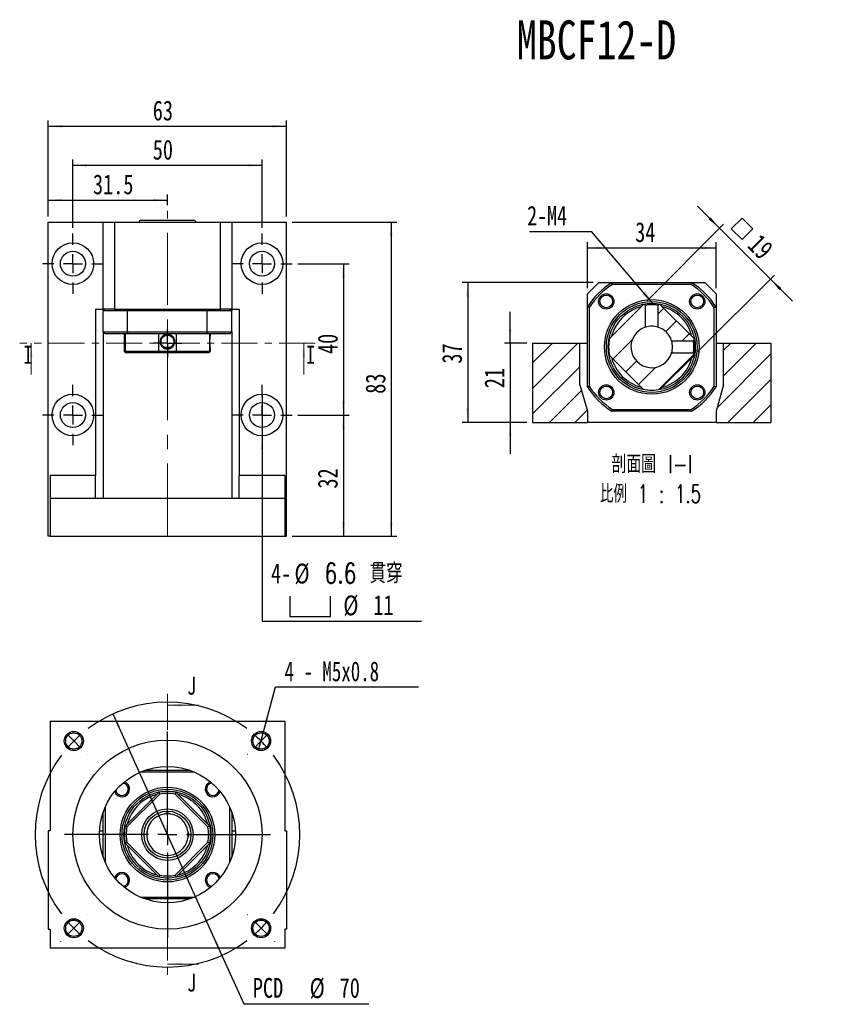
# Model space of a CAD drawing. Header units: millimetres. Extents: x 31 to 291, y 7 to 191.
# Tile 1 of 8: x 31 to 172, y 18 to 191. Entities that reach past the tile are written whole.
import ezdxf

# ---------------------------------------------------------------- set-up
doc = ezdxf.new("R2010")
doc.units = ezdxf.units.MM
doc.linetypes.add('CENTER', pattern=[10.16, 6.35, -1.27, 1.27, -1.27])
doc.linetypes.add('CENTERX2', pattern=[20.32, 12.7, -2.54, 2.54, -2.54])
doc.layers.add('FORMAT', color=7, linetype='Continuous')
doc.styles.add('SLDTEXTSTYLE0', font='TXT', dxfattribs={"width": 0.75})
doc.styles.add('SLDTEXTSTYLE1', font='TXT', dxfattribs={"width": 0.75, "bigfont": 'bigfont'})
doc.styles.add('SLDTEXTSTYLE3', font='TXT', dxfattribs={"width": 0.675, "bigfont": 'bigfont'})
doc.styles.add('SLDTEXTSTYLE4', font='TXT', dxfattribs={"width": 0.7})
doc.dimstyles.new('SLDDIMSTYLE1', dxfattribs={"dimtxt": 3.5, "dimasz": 2.5, "dimexe": 0, "dimexo": 0.0625, "dimgap": 0.875, "dimtad": 1, "dimdec": 1, "dimlfac": 1.5, "dimrnd": 1e-09, "dimzin": 12, "dimdsep": 46, "dimtxsty": 'SLDTEXTSTYLE0', "dimsah": 1, "dimcen": 0.09, "dimadec": 0, "dimazin": 3, "dimtfac": 1, "dimtdec": 1, "dimtmove": 0, "dimatfit": 0, "dimfxl": 0, "dimfrac": 2, "dimtolj": 1, "dimtzin": 12, "dimarcsym": 0})
doc.dimstyles.new('SLDDIMSTYLE2', dxfattribs={"dimtxt": 3.5, "dimasz": 2.5, "dimexe": 0, "dimexo": 0.0625, "dimgap": 0.875, "dimtad": 1, "dimlfac": 1.5, "dimrnd": 1e-09, "dimzin": 12, "dimdsep": 46, "dimtxsty": 'SLDTEXTSTYLE0', "dimsah": 1, "dimcen": 0.09, "dimadec": 0, "dimazin": 3, "dimtfac": 1, "dimtofl": 0, "dimtmove": 0, "dimatfit": 3, "dimfxl": 0, "dimfrac": 2, "dimtolj": 1, "dimtzin": 12, "dimarcsym": 0})
doc.dimstyles.new('SLDDIMSTYLE3', dxfattribs={"dimtxt": 3.5, "dimasz": 2.5, "dimexe": 0, "dimexo": 0.0625, "dimgap": 0.875, "dimtad": 0, "dimtih": 1, "dimtoh": 1, "dimlfac": 1.5, "dimrnd": 1e-09, "dimzin": 12, "dimdsep": 46, "dimtxsty": 'SLDTEXTSTYLE0', "dimblk1": 'NONE', "dimsah": 1, "dimcen": 0, "dimadec": 0, "dimazin": 3, "dimtfac": 1, "dimtmove": 0, "dimatfit": 3, "dimldrblk": 'NONE', "dimfxl": 0, "dimfrac": 2, "dimtolj": 1, "dimtzin": 12, "dimarcsym": 0})
doc.dimstyles.new('SLDDIMSTYLE4', dxfattribs={"dimtxt": 3.5, "dimasz": 2.5, "dimexe": 0, "dimexo": 0.0625, "dimgap": 0.875, "dimtad": 1, "dimlfac": 1.5, "dimrnd": 1e-09, "dimzin": 12, "dimdsep": 46, "dimtxsty": 'SLDTEXTSTYLE0', "dimsah": 1, "dimcen": 0.09, "dimadec": 0, "dimazin": 3, "dimtfac": 1, "dimtmove": 0, "dimatfit": 0, "dimfxl": 0, "dimfrac": 2, "dimtolj": 1, "dimtzin": 12, "dimarcsym": 0})
doc.dimstyles.new('SLDDIMSTYLE5', dxfattribs={"dimtxt": 0.18, "dimasz": 2.5, "dimexe": 0, "dimexo": 0.0625, "dimgap": 0, "dimtad": 0, "dimtih": 1, "dimtoh": 1, "dimdec": 0, "dimrnd": 1e-09, "dimzin": 0, "dimdsep": 46, "dimtxsty": 'Standard', "dimsah": 1, "dimcen": 0.09, "dimadec": 0, "dimazin": 0, "dimtfac": 2.5, "dimtdec": 0, "dimtofl": 0, "dimtmove": 0, "dimatfit": 3, "dimfxl": 0, "dimfrac": 2, "dimtolj": 1, "dimtzin": 0, "dimarcsym": 0})
doc.dimstyles.new('SLDDIMSTYLE6', dxfattribs={"dimtxt": 3.5, "dimasz": 2.5, "dimexe": 0, "dimexo": 0.0625, "dimgap": 0.875, "dimtad": 0, "dimtih": 1, "dimtoh": 1, "dimlfac": 1.5, "dimrnd": 1e-09, "dimzin": 12, "dimdsep": 46, "dimtxsty": 'SLDTEXTSTYLE0', "dimsah": 1, "dimcen": 0, "dimadec": 0, "dimazin": 3, "dimtfac": 1, "dimtmove": 0, "dimatfit": 3, "dimfxl": 0, "dimfrac": 2, "dimtolj": 1, "dimtzin": 12, "dimarcsym": 0})
doc.dimstyles.new('SLDDIMSTYLE7', dxfattribs={"dimtxt": 3.5, "dimasz": 2.5, "dimexe": 0, "dimexo": 0.0625, "dimgap": 0.875, "dimtad": 0, "dimtih": 1, "dimtoh": 1, "dimdec": 6, "dimlfac": 1.5, "dimrnd": 1e-09, "dimzin": 12, "dimdsep": 46, "dimtxsty": 'SLDTEXTSTYLE0', "dimblk1": 'NONE', "dimsah": 1, "dimcen": 0, "dimadec": 0, "dimazin": 3, "dimtfac": 1, "dimtmove": 0, "dimatfit": 3, "dimldrblk": 'NONE', "dimfxl": 0, "dimfrac": 2, "dimtolj": 1, "dimtzin": 12, "dimarcsym": 0})

# ---------------------------------------------------------------- blocks, each defined once
blk = doc.blocks.new('_D')
at = {"layer": 'FORMAT', "color": 7}
for p, q in [((36.18, 156.34), (36.18, 160.22)), ((57.18, 158.34), (57.18, 160.22)), ((36.18, 159.22), (57.18, 159.22))]:
    blk.add_line(p, q, dxfattribs=at)
for points in [[(36.18, 159.22), (38.68, 158.97), (38.68, 159.47)], [(57.18, 159.22), (54.68, 159.47), (54.68, 158.97)]]:
    blk.add_solid(points, dxfattribs=at)
at = {"layer": 'FORMAT', "color": 7, "insert": (44.05, 163.74), "char_height": 3.5, "attachment_point": 1, "style": 'SLDTEXTSTYLE0'}
blk.add_mtext('31.5', dxfattribs=at)
blk = doc.blocks.new('_D_1')
at = {"layer": 'FORMAT', "color": 7}
for p, q in [((40.51, 154.34), (40.51, 166.34)), ((40.51, 165.34), (73.85, 165.34)), ((73.85, 154.34), (73.85, 166.34))]:
    blk.add_line(p, q, dxfattribs=at)
for points in [[(40.51, 165.34), (43.01, 165.09), (43.01, 165.59)], [(73.85, 165.34), (71.35, 165.59), (71.35, 165.09)]]:
    blk.add_solid(points, dxfattribs=at)
at = {"layer": 'FORMAT', "color": 7, "insert": (54.59, 169.85), "char_height": 3.5, "attachment_point": 1, "style": 'SLDTEXTSTYLE0'}
blk.add_mtext('50', dxfattribs=at)
blk = doc.blocks.new('_D_2')
at = {"layer": 'FORMAT', "color": 7}
for p, q in [((36.18, 156.34), (36.18, 173.23)), ((36.18, 172.23), (78.18, 172.23)), ((78.18, 156.34), (78.18, 173.23))]:
    blk.add_line(p, q, dxfattribs=at)
for points in [[(36.18, 172.23), (38.68, 171.98), (38.68, 172.48)], [(78.18, 172.23), (75.68, 172.48), (75.68, 171.98)]]:
    blk.add_solid(points, dxfattribs=at)
at = {"layer": 'FORMAT', "color": 7, "insert": (54.59, 176.75), "char_height": 3.5, "attachment_point": 1, "style": 'SLDTEXTSTYLE0'}
blk.add_mtext('63', dxfattribs=at)
blk = doc.blocks.new('_D_3')
at = {"layer": 'FORMAT', "color": 7}
for p, q in [((79.18, 155.34), (97.6, 155.34)), ((96.6, 155.34), (96.6, 100.01)), ((79.18, 100.01), (97.6, 100.01))]:
    blk.add_line(p, q, dxfattribs=at)
for points in [[(96.6, 155.34), (96.35, 152.84), (96.85, 152.84)], [(96.6, 100.01), (96.85, 102.51), (96.35, 102.51)]]:
    blk.add_solid(points, dxfattribs=at)
at = {"layer": 'FORMAT', "color": 7, "insert": (92.09, 125.09), "char_height": 3.5, "attachment_point": 1, "rotation": 90, "style": 'SLDTEXTSTYLE0'}
blk.add_mtext('83', dxfattribs=at)
blk = doc.blocks.new('_D_4')
at = {"layer": 'FORMAT', "color": 7}
for p, q in [((80.18, 148.01), (89.18, 148.01)), ((88.18, 148.01), (88.18, 121.34)), ((80.18, 121.34), (89.18, 121.34))]:
    blk.add_line(p, q, dxfattribs=at)
for points in [[(88.18, 148.01), (87.93, 145.51), (88.43, 145.51)], [(88.18, 121.34), (88.43, 123.84), (87.93, 123.84)]]:
    blk.add_solid(points, dxfattribs=at)
at = {"layer": 'FORMAT', "color": 7, "insert": (83.67, 132.09), "char_height": 3.5, "attachment_point": 1, "rotation": 90, "style": 'SLDTEXTSTYLE0'}
blk.add_mtext('40', dxfattribs=at)
blk = doc.blocks.new('_D_5')
at = {"layer": 'FORMAT', "color": 7}
for p, q in [((80.18, 121.34), (89.18, 121.34)), ((88.18, 121.34), (88.18, 100.01)), ((79.18, 100.01), (89.18, 100.01))]:
    blk.add_line(p, q, dxfattribs=at)
for points in [[(88.18, 121.34), (87.93, 118.84), (88.43, 118.84)], [(88.18, 100.01), (88.43, 102.51), (87.93, 102.51)]]:
    blk.add_solid(points, dxfattribs=at)
at = {"layer": 'FORMAT', "color": 7, "insert": (83.67, 108.38), "char_height": 3.5, "attachment_point": 1, "rotation": 90, "style": 'SLDTEXTSTYLE0'}
blk.add_mtext('32', dxfattribs=at)
blk = doc.blocks.new('SW_SYMBOL_HOLE_SPOT')
at = {"layer": 'FORMAT', "color": 0}
for p, q in [((0, 875), (0, 75)), ((1600, 75), (1600, 875)), ((0, 75), (1600, 75))]:
    blk.add_line(p, q, dxfattribs=at)
blk = doc.blocks.new('_D_6')
at = {"layer": 'FORMAT'}
for p, q in [((73.85, 125.01), (73.85, 117.67)), ((73.85, 117.67), (73.85, 85.04)), ((73.85, 85.04), (101.94, 85.04))]:
    blk.add_line(p, q, dxfattribs=at)
blk.add_solid([(73.85, 117.67), (73.6, 115.17), (74.1, 115.17)], dxfattribs=at)
at = {"layer": 'FORMAT', "xscale": 0.004470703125, "yscale": 0.004470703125, "zscale": 0.004470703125}
blk.add_blockref('SW_SYMBOL_HOLE_SPOT', (78.74, 85.52), dxfattribs=at)
at = {"layer": 'FORMAT', "char_height": 3.5, "attachment_point": 1}
for s, insert, style in [('4-', (75.43, 95.21), 'SLDTEXTSTYLE0'), ('%%c', (79.57, 95.16), 'SLDTEXTSTYLE0'), ('6.6 \\M+18AD1\\M+190FA', (84.85, 95.21), 'SLDTEXTSTYLE1'), ('%%c', (88.18, 89.55), 'SLDTEXTSTYLE0'), ('11', (93.46, 89.6), 'SLDTEXTSTYLE0')]:
    blk.add_mtext(s, dxfattribs=dict(at, insert=insert, style=style))
blk = doc.blocks.new('_NONE')
blk = doc.blocks.new('SW_CENTERMARKSYMBOL_0')
at = {"layer": 'FORMAT', "color": 0}
for p, q in [((0, 1.67), (0, 2.53)), ((-1.67, 0), (-2.53, 0)), ((0, 0), (-1.67, 0)), ((0, 0), (0, 1.67)), ((0, 0), (0, -1.67)), ((0, 0), (1.67, 0)), ((1.67, 0), (2.53, 0)), ((0, -1.67), (0, -2.53))]:
    blk.add_line(p, q, dxfattribs=at)
blk = doc.blocks.new('SW_CENTERMARKSYMBOL_1')
at = {"layer": 'FORMAT', "color": 0}
for p, q in [((0, 3.33), (0, 5.33)), ((-3.33, 0), (-5.33, 0)), ((0, 0), (-1.67, 0)), ((0, 0), (0, 1.67)), ((0, 0), (0, -1.67)), ((0, 0), (1.67, 0)), ((3.33, 0), (5.33, 0)), ((0, -3.33), (0, -5.33))]:
    blk.add_line(p, q, dxfattribs=at)
blk = doc.blocks.new('SW_CENTERMARKSYMBOL_2')
at = {"layer": 'FORMAT', "color": 0}
for p, q in [((0, 3.33), (0, 5.33)), ((-3.33, 0), (-5.33, 0)), ((0, 0), (-1.67, 0)), ((0, 0), (0, 1.67)), ((0, 0), (0, -1.67)), ((0, 0), (1.67, 0)), ((3.33, 0), (5.33, 0)), ((0, -3.33), (0, -5.33))]:
    blk.add_line(p, q, dxfattribs=at)
blk = doc.blocks.new('SW_CENTERMARKSYMBOL_3')
at = {"layer": 'FORMAT', "color": 0}
for p, q in [((0, 3.33), (0, 5.33)), ((-3.33, 0), (-5.33, 0)), ((0, 0), (-1.67, 0)), ((0, 0), (0, 1.67)), ((0, 0), (0, -1.67)), ((0, 0), (1.67, 0)), ((3.33, 0), (5.33, 0)), ((0, -3.33), (0, -5.33))]:
    blk.add_line(p, q, dxfattribs=at)
blk = doc.blocks.new('SW_CENTERMARKSYMBOL_4')
at = {"layer": 'FORMAT', "color": 0}
for p, q in [((0, 3.33), (0, 5.33)), ((-3.33, 0), (-5.33, 0)), ((0, 0), (-1.67, 0)), ((0, 0), (0, 1.67)), ((0, 0), (0, -1.67)), ((0, 0), (1.67, 0)), ((3.33, 0), (5.33, 0)), ((0, -3.33), (0, -5.33))]:
    blk.add_line(p, q, dxfattribs=at)
blk = doc.blocks.new('_D_7')
at = {"layer": 'FORMAT', "color": 7}
for p, q in [((117.57, 134), (117.57, 139.5)), ((120.53, 134), (116.57, 134)), ((117.57, 134), (117.57, 120)), ((120.53, 120), (116.57, 120)), ((117.57, 120), (117.57, 114.5))]:
    blk.add_line(p, q, dxfattribs=at)
for points in [[(117.57, 134), (117.82, 136.5), (117.32, 136.5)], [(117.57, 120), (117.32, 117.5), (117.82, 117.5)]]:
    blk.add_solid(points, dxfattribs=at)
at = {"layer": 'FORMAT', "color": 7, "insert": (113.06, 126.07), "char_height": 3.5, "attachment_point": 1, "rotation": 90, "style": 'SLDTEXTSTYLE0'}
blk.add_mtext('21', dxfattribs=at)
blk = doc.blocks.new('_D_8')
at = {"layer": 'FORMAT', "color": 7}
for p, q in [((132.2, 144.67), (109.09, 144.67)), ((110.09, 144.67), (110.09, 120)), ((120.53, 120), (109.09, 120))]:
    blk.add_line(p, q, dxfattribs=at)
for points in [[(110.09, 144.67), (109.84, 142.17), (110.34, 142.17)], [(110.09, 120), (110.34, 122.5), (109.84, 122.5)]]:
    blk.add_solid(points, dxfattribs=at)
at = {"layer": 'FORMAT', "color": 7, "insert": (105.58, 130.39), "char_height": 3.5, "attachment_point": 1, "rotation": 90, "style": 'SLDTEXTSTYLE0'}
blk.add_mtext('37', dxfattribs=at)
blk = doc.blocks.new('SW_SYMBOL_MOD_BOX')
at = {"layer": 'FORMAT', "color": 0}
for p, q in [((200, 200), (200, 800)), ((200, 800), (800, 800)), ((800, 800), (800, 200)), ((200, 200), (800, 200))]:
    blk.add_line(p, q, dxfattribs=at)
blk = doc.blocks.new('_D_9')
at = {"layer": 'FORMAT', "color": 7}
for p, q in [((154.48, 154.25), (150.6, 158.14)), ((141.73, 141.49), (155.19, 154.96)), ((154.48, 154.25), (163.44, 145.29)), ((150.68, 132.54), (164.15, 146)), ((163.44, 145.29), (167.33, 141.4))]:
    blk.add_line(p, q, dxfattribs=at)
for points in [[(154.48, 154.25), (152.89, 156.19), (152.54, 155.84)], [(163.44, 145.29), (165.03, 143.35), (165.39, 143.7)]]:
    blk.add_solid(points, dxfattribs=at)
at = {"layer": 'FORMAT', "color": 7, "xscale": 0.004470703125, "yscale": 0.004470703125, "zscale": 0.004470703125, "rotation": 315.0000000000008}
blk.add_blockref('SW_SYMBOL_MOD_BOX', (155.28, 154.14), dxfattribs=at)
at = {"layer": 'FORMAT', "color": 7, "insert": (161.7, 153.49), "char_height": 3.5, "attachment_point": 1, "rotation": 315, "style": 'SLDTEXTSTYLE0'}
blk.add_mtext('19', dxfattribs=at)
blk = doc.blocks.new('_D_10')
at = {"layer": 'FORMAT', "color": 7}
for p, q in [((131.2, 143.67), (131.2, 151.8)), ((153.86, 143.67), (153.86, 151.8)), ((131.2, 150.8), (153.86, 150.8))]:
    blk.add_line(p, q, dxfattribs=at)
for points in [[(131.2, 150.8), (133.7, 150.55), (133.7, 151.05)], [(153.86, 150.8), (151.36, 151.05), (151.36, 150.55)]]:
    blk.add_solid(points, dxfattribs=at)
at = {"layer": 'FORMAT', "color": 7, "insert": (139.61, 155.32), "char_height": 3.5, "attachment_point": 1, "style": 'SLDTEXTSTYLE0'}
blk.add_mtext('34', dxfattribs=at)
blk = doc.blocks.new('SW_NOTE_0')
at = {"layer": 'FORMAT', "color": 0, "char_height": 3.175, "attachment_point": 2}
for s, insert, style in [('\\M+19655\\M+196CA\\M+19AA4 I-I', (8.63, 4.09), 'SLDTEXTSTYLE1'), ('\\M+194E4\\M+197E1 1 : 1.5', (8.39, -1.14), 'SLDTEXTSTYLE3')]:
    blk.add_mtext(s, dxfattribs=dict(at, insert=insert, style=style))
blk = doc.blocks.new('SW_NOTE_1')
at = {"layer": 'FORMAT', "color": 0}
blk.add_line((-10.94, 0), (0, 0), dxfattribs=at)
at = {"layer": 'FORMAT', "color": 0, "insert": (-11.36, 4.5), "char_height": 3.44, "attachment_point": 1, "style": 'SLDTEXTSTYLE0'}
blk.add_mtext('2-M4', dxfattribs=at)
blk = doc.blocks.new('_D_11')
at = {"layer": 'FORMAT', "color": 7}
for p, q in [((47.58, 68.67), (66.77, 26.13)), ((66.77, 26.13), (70.63, 17.59)), ((70.63, 17.59), (92.69, 17.59))]:
    blk.add_line(p, q, dxfattribs=at)
for points in [[(47.58, 68.67), (48.38, 66.29), (48.84, 66.5)], [(66.77, 26.13), (65.97, 28.52), (65.52, 28.31)]]:
    blk.add_solid(points, dxfattribs=at)
at = {"layer": 'FORMAT', "color": 7, "char_height": 3.5, "attachment_point": 1, "style": 'SLDTEXTSTYLE0'}
for s, insert in [('PCD', (72.22, 22.15)), ('%%c', (82.24, 22.1)), ('70', (87.52, 22.15))]:
    blk.add_mtext(s, dxfattribs=dict(at, insert=insert))
blk = doc.blocks.new('_D_12')
at = {"layer": 'FORMAT'}
for p, q in [((74.11, 65.53), (76.23, 73.42)), ((76.23, 73.42), (101.41, 73.42)), ((73.24, 62.28), (74.11, 65.53))]:
    blk.add_line(p, q, dxfattribs=at)
blk.add_solid([(74.11, 65.53), (75, 67.88), (74.52, 68.01)], dxfattribs=at)
at = {"layer": 'FORMAT', "insert": (77.82, 77.93), "char_height": 3.5, "attachment_point": 1, "style": 'SLDTEXTSTYLE4'}
blk.add_mtext('4 - M5x0.8', dxfattribs=at)
blk = doc.blocks.new('SW_CENTERMARKSYMBOL_5')
at = {"layer": 'FORMAT', "color": 0}
for p, q in [((0, 3.33), (0, 18.17)), ((-3.33, 0), (-18.17, 0)), ((0, 0), (-1.67, 0)), ((0, 0), (0, 1.67)), ((0, 0), (0, -1.67)), ((0, 0), (1.67, 0)), ((3.33, 0), (18.17, 0)), ((0, -3.33), (0, -18.17))]:
    blk.add_line(p, q, dxfattribs=at)
blk = doc.blocks.new('SW_CENTERMARKSYMBOL_6')
at = {"layer": 'FORMAT', "color": 0}
for p, q in [((-35.36, 2.36), (-35.37, 2.37)), ((2.36, 2.36), (2.37, 2.37)), ((-33, 0), (-34.18, 1.18)), ((-16.5, -13.17), (-16.5, 1.67)), ((0, 0), (-1.18, -1.18)), ((0, 0), (1.18, 1.18)), ((-33, 0), (-31.82, -1.18)), ((-30.64, -2.36), (-30.63, -2.37)), ((-2.36, -2.36), (-2.37, -2.37)), ((-16.5, -16.5), (-16.5, -14.83)), ((-19.83, -16.5), (-34.66, -16.5)), ((-16.5, -16.5), (-18.17, -16.5)), ((-16.5, -16.5), (-16.5, -18.17)), ((-16.5, -16.5), (-14.83, -16.5)), ((-13.17, -16.5), (1.67, -16.5)), ((-16.5, -19.83), (-16.5, -34.66)), ((-30.64, -30.64), (-30.63, -30.63)), ((-2.36, -30.64), (-2.37, -30.63)), ((-33, -33), (-31.82, -31.82)), ((0, -33), (-1.18, -31.82)), ((-33, -33), (-34.18, -34.18)), ((0, -33), (1.18, -34.18)), ((-35.36, -35.36), (-35.37, -35.37)), ((2.36, -35.36), (2.37, -35.37))]:
    blk.add_line(p, q, dxfattribs=at)
for start, end in [(53.1851, 126.8149), (130.9074, 135), (45, 49.0926), (40.9074, 45), (135, 139.0926), (143.1851, 216.8149), (323.1851, 36.8149), (220.9074, 225), (315, 319.0926), (225, 229.0926), (310.9074, 315), (233.1851, 306.8149)]:
    blk.add_arc((-16.5, -16.5), 23.33, start, end, dxfattribs=at)

msp = doc.modelspace()

# ---------------------------------------------------------------- hatches: boundary and pattern name
at = {"layer": 'FORMAT', "linetype": 'Continuous', "lineweight": 18}
h = msp.add_hatch(dxfattribs=at)
h.set_pattern_fill('ANSI31', color=256, style=0)
edge = h.paths.add_edge_path(flags=0)
edge.add_line((141.02074111, 140.78664139), (135.07954781, 134.84544809))
edge.add_arc((142.52848741, 133.33770179), 7.6, 168.5573097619, 191.4426902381)
edge.add_line((135.07954781, 131.82995549), (141.02074111, 125.8887622))
edge.add_arc((142.52848741, 133.33770179), 7.6, 258.5573097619, 281.4426902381)
edge.add_line((144.03623371, 125.8887622), (149.977427, 131.82995549))
edge.add_arc((142.52848741, 133.33770179), 7.6, 348.5573097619, 350.3337850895)
edge.add_spline(control_points=[(150.02058754, 132.06160009), (149.99249356, 132.09083491), (149.96418638, 132.11979497), (149.93589892, 132.14877425), (149.92157076, 132.16345282), (149.90724768, 132.17813633), (149.89293013, 132.19282523), (149.87861257, 132.20751414), (149.86430055, 132.22220844), (149.84999459, 132.23690864)], knot_values=[0, 0, 0, 0, 0.000182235, 0.000182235, 0.000182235, 0.0002745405, 0.0002745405, 0.0002745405, 0.000366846, 0.000366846, 0.000366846, 0.000366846], weights=[1, 1, 1, 1, 1, 1, 1, 1, 1, 1], degree=3, periodic=0)
edge.add_line((149.84999459, 132.23690864), (146.02578795, 132.23618768))
edge.add_arc((142.52848741, 133.33770179), 3.66666667, 107.4824068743, 342.5175931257, ccw=False)
edge.add_line((141.4269733, 136.83500234), (141.4269733, 140.65994351))
edge.add_spline(control_points=[(141.4269733, 140.65994351), (141.39875577, 140.6874661), (141.36975904, 140.71573261), (141.34078154, 140.7440188), (141.32610309, 140.75834708), (141.31142959, 140.77268042), (141.29676064, 140.78701841), (141.28209168, 140.8013564), (141.26742727, 140.81569904), (141.25276705, 140.83004597)], knot_values=[0, 0, 0, 0, 0.0001822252, 0.0001822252, 0.0001822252, 0.0002745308, 0.0002745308, 0.0002745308, 0.0003668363, 0.0003668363, 0.0003668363, 0.0003668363], weights=[1, 1, 1, 1, 1, 1, 1, 1, 1, 1], degree=3, periodic=0)
edge.add_arc((142.52848741, 133.33770179), 7.6, 99.6630718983, 101.4426902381)
h = msp.add_hatch(dxfattribs=at)
h.set_pattern_fill('ANSI31', color=256, style=0)
edge = h.paths.add_edge_path(flags=0)
edge.add_spline(control_points=[(143.80435771, 140.83002776), (143.77541395, 140.80170384), (143.74645387, 140.77339657), (143.71747456, 140.74510901), (143.70279601, 140.73078085), (143.68811251, 140.71645774), (143.67342362, 140.70214017), (143.65873474, 140.6878226), (143.64404045, 140.67351056), (143.62934027, 140.65920458)], knot_values=[0, 0, 0, 0, 0.0001822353, 0.0001822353, 0.0001822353, 0.0002745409, 0.0002745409, 0.0002745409, 0.0003668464, 0.0003668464, 0.0003668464, 0.0003668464], weights=[1, 1, 1, 1, 1, 1, 1, 1, 1, 1], degree=3, periodic=0)
edge.add_line((143.62934027, 140.65920458), (143.63000152, 136.83500234))
edge.add_arc((142.52848741, 133.33770179), 3.66666667, 17.4824068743, 72.5175931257, ccw=False)
edge.add_line((146.02578795, 134.4392159), (149.85073863, 134.4392159))
edge.add_spline(control_points=[(149.85073863, 134.4392159), (149.87825761, 134.4674693), (149.90652347, 134.49646415), (149.934809, 134.52543978), (149.94913758, 134.54011794), (149.96347121, 134.55479115), (149.9778095, 134.56945982), (149.99214778, 134.58412849), (150.00649071, 134.59879262), (150.02083792, 134.61345256)], knot_values=[0, 0, 0, 0, 0.0001822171, 0.0001822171, 0.0001822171, 0.0002745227, 0.0002745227, 0.0002745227, 0.0003668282, 0.0003668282, 0.0003668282, 0.0003668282], weights=[1, 1, 1, 1, 1, 1, 1, 1, 1, 1], degree=3, periodic=0)
edge.add_arc((142.52848741, 133.33770179), 7.6, 9.6632899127, 11.4426902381)
edge.add_line((149.977427, 134.84544809), (144.03623371, 140.78664139))
edge.add_arc((142.52848741, 133.33770179), 7.6, 78.5573097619, 80.3333252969)
h = msp.add_hatch(dxfattribs=at)
h.set_pattern_fill('ANSI31', color=256, style=0)
h.paths.add_polyline_path([(131.19515407, 122.00436846), (129.86182074, 126.67103513), (129.86182074, 134.00436846), (121.52848741, 134.00436846), (121.52848741, 120.00436846), (131.19515407, 120.00436846)], flags=0)
h = msp.add_hatch(dxfattribs=at)
h.set_pattern_fill('ANSI31', color=256, style=0)
h.paths.add_polyline_path([(155.19515407, 126.67103513), (153.86182074, 122.00436846), (153.86182074, 120.00436846), (163.52848741, 120.00436846), (163.52848741, 134.00436846), (155.19515407, 134.00436846)], flags=0)

# ---------------------------------------------------------------- linework, layer by layer
at = {"color": 7, "linetype": 'Continuous', "lineweight": 25}
for p, q in [((36.17908575, 100.00516999), (36.17908575, 155.33850433)), ((36.17908575, 155.33850433), (45.84575214, 155.33850433)), ((45.84575214, 140.00517158), (45.84575214, 155.33850433)), ((45.84575214, 155.33850433), (47.84575246, 155.33850433)), ((47.84575246, 155.33850433), (47.84575246, 140.00517158)), ((47.84575246, 155.33850433), (66.51241971, 155.33850433)), ((52.51241927, 155.67183771), (61.8457529, 155.67183771)), ((66.51241971, 140.00517158), (66.51241971, 155.33850433)), ((66.51241971, 155.33850433), (68.51242003, 155.33850433)), ((68.51242003, 155.33850433), (68.51242003, 140.00517158)), ((68.51242003, 155.33850433), (78.17908642, 155.33850433)), ((78.17908642, 100.00516999), (78.17908642, 155.33850433)), ((133.19515378, 144.67103574), (131.19515346, 142.67103542)), ((133.19515378, 144.67103574), (135.50471829, 144.67103574)), ((135.50471829, 144.67103574), (149.55225653, 144.67103574)), ((149.45669041, 144.33770173), (135.6002844, 144.33770173)), ((149.55225653, 144.67103574), (151.86182103, 144.67103574)), ((153.86182135, 142.67103542), (151.86182103, 144.67103574)), ((131.19515346, 140.36147091), (131.19515346, 142.67103542)), ((153.86182135, 142.67103542), (153.86182135, 140.36147091)), ((135.0795478, 134.84544816), (141.02074104, 140.7866414)), ((141.39523857, 140.65274267), (141.42699163, 140.65994738)), ((141.42697331, 136.83500246), (141.42697331, 140.65994366)), ((143.6300015, 140.65993683), (143.6300015, 136.83500246)), ((144.03623377, 140.7866414), (149.97742701, 134.84544816)), ((44.51241983, 140.00517158), (44.51241983, 110.67183841)), ((44.51241983, 140.00517158), (45.84575214, 140.00517158)), ((47.84575246, 140.00517158), (45.84575214, 140.00517158)), ((45.84575214, 140.00517158), (45.84575214, 139.67183757)), ((50.15531696, 139.67183757), (45.84575214, 139.67183757)), ((45.84575214, 136.00517093), (45.84575214, 139.67183757)), ((47.84575246, 140.00517158), (66.51241971, 140.00517158)), ((64.20285521, 139.67183757), (50.15531696, 139.67183757)), ((50.15531696, 136.00517093), (50.15531696, 139.67183757)), ((64.20285521, 136.00517093), (64.20285521, 139.67183757)), ((68.51242003, 139.67183757), (64.20285521, 139.67183757)), ((68.51242003, 140.00517158), (66.51241971, 140.00517158)), ((68.51242003, 140.00517158), (69.84575234, 140.00517158)), ((68.51242003, 140.00517158), (68.51242003, 139.67183757)), ((68.51242003, 136.00517093), (68.51242003, 139.67183757)), ((69.84575234, 140.00517158), (69.84575234, 110.67183841)), ((131.19515346, 126.31393267), (131.19515346, 140.36147091)), ((131.52848747, 140.2659048), (131.52848747, 126.40949879)), ((153.52848735, 126.40949879), (153.52848735, 140.2659048)), ((153.86182135, 140.36147091), (153.86182135, 126.31393267)), ((45.84575214, 136.00517093), (45.84575214, 106.67183527)), ((45.84575214, 136.00517093), (50.15531696, 136.00517093)), ((50.25088308, 135.67183816), (46.17908614, 135.67183816)), ((49.57908596, 135.67183816), (49.57908596, 132.60517049)), ((49.73014648, 135.67183816), (49.73014648, 132.60517049)), ((50.15531696, 136.00517093), (64.20285521, 136.00517093)), ((64.10728909, 135.67183816), (50.25088308, 135.67183816)), ((55.67133972, 132.60517049), (55.67133972, 135.67183816)), ((58.68683245, 135.67183816), (58.68683245, 132.60517049)), ((68.17908603, 135.67183816), (64.10728909, 135.67183816)), ((64.20285521, 136.00517093), (68.51242003, 136.00517093)), ((64.62802569, 132.60517049), (64.62802569, 135.67183816)), ((64.77908621, 135.54693911), (64.77908621, 135.67183816)), ((68.51242003, 136.00517093), (68.51242003, 106.67183527)), ((121.52848707, 134.00436849), (121.52848707, 120.00436876)), ((121.52848707, 134.00436849), (129.86182115, 134.00436849)), ((129.86182115, 126.67103528), (129.86182115, 134.00436849)), ((129.86182115, 134.00436849), (131.19515346, 134.00436849)), ((146.02578808, 134.43921589), (149.85073858, 134.43921589)), ((153.86182135, 134.00436849), (155.19515367, 134.00436849)), ((155.19515367, 134.00436849), (163.52848774, 134.00436849)), ((155.19515367, 126.67103528), (155.19515367, 134.00436849)), ((163.52848774, 134.00436849), (163.52848774, 120.00436876)), ((49.57908596, 132.60517049), (49.91241934, 132.27183773)), ((49.57908596, 132.60517049), (49.73014648, 132.60517049)), ((49.73014648, 132.60517049), (55.67133972, 132.60517049)), ((50.03778654, 132.27183773), (49.91241934, 132.27183773)), ((55.8351041, 132.27183773), (50.03778654, 132.27183773)), ((55.67133972, 132.60517049), (58.68683245, 132.60517049)), ((58.52306807, 132.27183773), (55.8351041, 132.27183773)), ((56.57465645, 133.3110683), (57.78064565, 133.3110683)), ((64.32038563, 132.27183773), (58.52306807, 132.27183773)), ((58.68683245, 132.60517049), (64.62802569, 132.60517049)), ((64.44575283, 132.27183773), (64.32038563, 132.27183773)), ((64.44575283, 132.27183773), (64.77908621, 132.60517049)), ((64.62802569, 132.60517049), (64.77908621, 132.60517049)), ((64.77908621, 132.60517049), (64.77908621, 132.99646381)), ((149.85072989, 132.2361877), (146.02578808, 132.2361877)), ((141.02074104, 125.88876219), (135.0795478, 131.82995543)), ((149.97742701, 131.82995543), (144.03623377, 125.88876219)), ((129.86182115, 126.67103528), (131.19515346, 122.00436784)), ((155.19515367, 126.67103528), (153.86182135, 122.00436784)), ((131.19515346, 122.00436784), (131.19515346, 120.00436876)), ((149.55225653, 122.00436784), (135.50471829, 122.00436784)), ((135.6002844, 122.33770185), (149.45669041, 122.33770185)), ((153.86182135, 122.00436784), (153.86182135, 120.00436876)), ((121.52848707, 120.00436876), (131.19515346, 120.00436876)), ((153.86182135, 120.00436876), (131.19515346, 120.00436876)), ((153.86182135, 120.00436876), (163.52848774, 120.00436876)), ((44.51241983, 110.67183841), (36.51241976, 110.67183841)), ((36.51241976, 110.67183841), (36.51241976, 106.67183527)), ((44.51241983, 106.67183527), (44.51241983, 110.67183841)), ((69.84575234, 106.67183527), (69.84575234, 110.67183841)), ((77.84575241, 110.67183841), (69.84575234, 110.67183841)), ((77.84575241, 110.67183841), (77.84575241, 106.67183527)), ((36.51241976, 106.67183527), (77.84575241, 106.67183527)), ((36.51241976, 106.67183527), (36.51241976, 100.00516999)), ((77.84575241, 106.67183527), (77.84575241, 100.00516999)), ((36.51241976, 100.00516999), (36.17908575, 100.00516999)), ((36.51241976, 100.00516999), (77.84575241, 100.00516999)), ((77.84575241, 100.00516999), (78.17908642, 100.00516999)), ((36.51241976, 67.40343439), (36.51241976, 48.07010154)), ((36.51241976, 67.40343439), (77.84575241, 67.40343439)), ((77.84575241, 67.40343439), (77.84575241, 48.07010154)), ((61.97491771, 58.40343478), (52.38325446, 58.40343478)), ((53.23503277, 58.73676879), (61.1231394, 58.73676879)), ((49.73014648, 48.9111812), (55.67133972, 54.85237445)), ((55.8351041, 54.54473438), (50.03778654, 48.74741682)), ((64.32038563, 48.74741682), (58.52306807, 54.54473438)), ((58.68683245, 54.85237445), (64.62802569, 48.9111812)), ((46.17908614, 52.19926647), (46.17908614, 42.60760321)), ((68.17908603, 42.60760321), (68.17908603, 52.19926647)), ((45.84575214, 43.45938152), (45.84575214, 51.34748815)), ((68.51242003, 51.34748815), (68.51242003, 43.45938152)), ((36.17908575, 48.07010154), (36.17908575, 30.73676792)), ((36.51241976, 48.07010154), (36.17908575, 48.07010154)), ((45.19761868, 48.07010154), (45.84575214, 48.07010154)), ((68.51242003, 48.07010154), (69.16055349, 48.07010154)), ((77.84575241, 48.07010154), (78.17908642, 48.07010154)), ((78.17908642, 48.07010154), (78.17908642, 30.73676792)), ((55.67133972, 39.95449523), (49.73014648, 45.89568847)), ((50.03778654, 46.05945285), (55.8351041, 40.26213529)), ((58.52306807, 40.26213529), (64.32038563, 46.05945285)), ((64.62802569, 45.89568847), (58.68683245, 39.95449523)), ((52.38325446, 36.4034349), (61.97491771, 36.4034349)), ((61.1231394, 36.07010089), (53.23503277, 36.07010089)), ((36.17908575, 30.73676792), (36.51241976, 30.73676792)), ((36.51241976, 30.73676792), (36.51241976, 27.40343529)), ((78.17908642, 30.73676792), (77.84575241, 30.73676792)), ((77.84575241, 30.73676792), (77.84575241, 27.40343529)), ((77.84575241, 27.40343529), (36.51241976, 27.40343529))]:
    msp.add_line(p, q, dxfattribs=at)
at = {"color": 7, "linetype": 'CENTER', "lineweight": 18}
for p, q in [((83.21908609, 134.00517107), (31.13908609, 134.00517107)), ((57.17908609, 72.20343484), (57.17908609, 22.60343484))]:
    msp.add_line(p, q, dxfattribs=at)
at = {"color": 7, "linetype": 'Continuous', "lineweight": 18}
for p, q in [((33.13908609, 128.50517107), (33.13908609, 134.00517107)), ((81.21908609, 128.50517107), (81.21908609, 134.00517107)), ((62.67908609, 70.20343484), (57.17908609, 70.20343484)), ((62.67908609, 24.60343484), (57.17908609, 24.60343484))]:
    msp.add_line(p, q, dxfattribs=at)
at = {"color": 7, "linetype": 'Continuous', "lineweight": 25, "flags": 128}
msp.add_lwpolyline([(50.462754, 50.34769412), (50.2317028, 49.75112334), (50.08667849, 49.26771322)], dxfattribs=at)
at = {"color": 7, "linetype": 'Continuous', "lineweight": 25}
for centre, radius in [((40.51241942, 148.00517107), 3.66666667), ((73.84575275, 148.00517107), 3.66666667), ((40.51241942, 148.00517107), 2.2), ((73.84575275, 148.00517107), 2.2), ((134.51461055, 141.35157865), 1.35), ((134.51461055, 141.35157865), 1.11666667), ((150.54236426, 141.35157865), 1.35), ((150.54236426, 141.35157865), 1.11666667), ((142.52848741, 133.33770179), 8.33333333), ((142.52848741, 133.33770179), 8), ((142.52848741, 133.33770179), 7.66666667), ((134.51461055, 125.32382494), 1.35), ((150.54236426, 125.32382494), 1.35), ((40.51241942, 121.3385044), 3.66666667), ((73.84575275, 121.3385044), 3.66666667), ((134.51461055, 125.32382494), 1.11666667), ((150.54236426, 125.32382494), 1.11666667), ((40.51241942, 121.3385044), 2.2), ((73.84575275, 121.3385044), 2.2), ((40.67992786, 63.90259307), 1.68333333), ((40.67992786, 63.90259307), 1.43333333), ((73.67824431, 63.90259307), 1.68333333), ((73.67824431, 63.90259307), 1.43333333), ((57.17908609, 47.40343484), 16.66666667), ((57.17908609, 47.40343484), 12), ((57.17908609, 47.40343484), 8.33333333), ((57.17908609, 47.40343484), 8), ((57.17908609, 47.40343484), 7.66666667), ((57.17908609, 47.40343484), 4.53609679), ((57.17908609, 47.40343484), 4.1319516), ((40.67992786, 30.90427661), 1.68333333), ((40.67992786, 30.90427661), 1.43333333), ((73.67824431, 30.90427661), 1.68333333), ((73.67824431, 30.90427661), 1.43333333)]:
    msp.add_circle(centre, radius, dxfattribs=at)
for centre, radius, start, end in [((52.51241942, 155.3385044), 0.33333333, 90, 180), ((61.84575275, 155.3385044), 0.33333333, 0, 90), ((142.52848741, 133.33770179), 13.33333333, 121.7883306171, 148.2116693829), ((142.52848741, 133.33770179), 13, 122.204227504, 147.795772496), ((142.52848741, 133.33770179), 13, 32.204227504, 57.795772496), ((142.52848741, 133.33770179), 13.33333333, 31.7883306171, 58.2116693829), ((142.52848741, 133.33770179), 7.6, 99.6874356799, 101.4426902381), ((204.34433752, 205.29231521), 90.19939257, 225.6156790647, 225.7710252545), ((142.52854812, 133.33911962), 7.59859068, 80.2938332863, 99.6642298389), ((142.52901851, 134.81188783), 5.95057225, 79.3387033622, 100.8436559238), ((82.88936393, 203.06562261), 87.08562285, 314.224709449, 314.3856143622), ((142.52848741, 133.33770179), 7.6, 78.5573097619, 80.3333252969), ((142.52848741, 133.33770179), 7.33333333, 104.7273586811, 156.3286479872), ((142.52848741, 133.33770179), 7.33333333, 14.7273586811, 75.2726413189), ((142.52848741, 133.33770179), 7.33333333, 156.3286479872, 165.2726413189), ((142.52848741, 133.33770179), 3.66666667, 107.4824068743, 342.5175931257), ((142.52849235, 133.34847936), 3.65612504, 72.4744364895, 107.5256442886), ((142.52848741, 133.33770179), 3.66666667, 17.4824068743, 72.5175931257), ((142.52848741, 133.33770179), 7.6, 168.5573097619, 191.4426902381), ((142.53926497, 133.33769685), 3.65612504, 342.4744364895, 17.5256442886), ((144.00344347, 133.33717934), 5.94980703, 349.3361499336, 10.8457771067), ((214.5132688, 71.48999108), 90.24325481, 135.6146034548, 135.7698704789), ((142.52848741, 133.33770179), 7.6, 9.6875727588, 11.4426902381), ((142.52997915, 133.33763856), 7.59851727, 350.2933469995, 9.6644947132), ((212.3721582, 193.08963555), 87.24720795, 224.2247544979, 224.3853611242), ((142.52848741, 133.33770179), 7.6, 348.5573097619, 350.3337850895), ((142.52848741, 133.33770179), 7.33333333, 194.7273586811, 255.2726413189), ((142.52848741, 133.33770179), 7.33333333, 284.7273586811, 345.2726413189), ((142.52848741, 133.33770179), 13.33333333, 211.7883306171, 238.2116693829), ((142.52848741, 133.33770179), 13, 212.204227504, 237.795772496), ((142.52848741, 133.33770179), 7.6, 258.5573097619, 281.4426902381), ((142.52848741, 133.33770179), 13, 302.204227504, 327.795772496), ((142.52848741, 133.33770179), 13.33333333, 301.7883306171, 328.2116693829), ((49.16520923, 55.41731169), 1.35, 198.3337510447, 71.6662489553), ((49.16520923, 55.41731169), 1.11666667, 190.5762149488, 79.4237850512), ((65.19296294, 55.41731169), 1.35, 108.3337510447, 341.6662489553), ((65.19296294, 55.41731169), 1.11666667, 100.5762149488, 349.4237850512), ((57.17908609, 47.40343484), 7.33333333, 104.7273586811, 156.3286479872), ((57.17908609, 47.40343484), 7.6, 78.5573097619, 101.4426902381), ((57.17908609, 47.40343484), 7.26666667, 79.3416864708, 100.6583135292), ((57.17908609, 47.40343484), 7.33333333, 14.7273586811, 75.2726413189), ((57.17908609, 47.40343484), 3.66666667, 99.4360464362, 350.5639535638), ((57.17908609, 47.40343484), 3.66666667, 9.4360464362, 80.5639535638), ((57.17908609, 47.40343484), 7.6, 168.5573097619, 191.4426902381), ((57.17908609, 47.40343484), 7.26666667, 169.3416864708, 190.6583135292), ((57.17908609, 47.40343484), 7.26666667, 349.3416864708, 10.6583135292), ((57.17908609, 47.40343484), 7.6, 348.5573097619, 11.4426902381), ((57.17908609, 47.40343484), 7.33333333, 194.7273586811, 255.2726413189), ((57.17908609, 47.40343484), 7.33333333, 284.7273586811, 345.2726413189), ((49.16520923, 39.38955799), 1.35, 90, 161.6662489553), ((49.16520923, 39.38955799), 1.11666667, 90, 169.4237850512), ((49.16520923, 39.38955799), 1.35, 288.3337510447, 90), ((49.16520923, 39.38955799), 1.11666667, 280.5762149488, 90), ((57.17908609, 47.40343484), 7.6, 258.5573097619, 281.4426902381), ((57.17908609, 47.40343484), 7.26666667, 259.3416864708, 280.6583135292), ((65.19296294, 39.38955799), 1.35, 90, 251.6662489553), ((65.19296294, 39.38955799), 1.11666667, 90, 259.4237850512), ((65.19296294, 39.38955799), 1.35, 18.3337510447, 90), ((65.19296294, 39.38955799), 1.11666667, 10.5762149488, 90)]:
    msp.add_arc(centre, radius, start, end, dxfattribs=at)
for points in [[(135.60028418, 144.33770179), (135.56821792, 144.44878256), (135.53636531, 144.55989427), (135.50471824, 144.67103513)], [(149.45669064, 144.33770179), (149.48875689, 144.44878256), (149.5206095, 144.55989427), (149.55225657, 144.67103513)], [(46.17908609, 140.00517107), (46.06800532, 139.8940903), (45.95689361, 139.78297859), (45.84575275, 139.67183773)], [(50.25088285, 140.00517107), (50.2188166, 139.8940903), (50.18696399, 139.78297859), (50.15531692, 139.67183773)], [(64.10728932, 140.00517107), (64.13935557, 139.8940903), (64.17120818, 139.78297859), (64.20285525, 139.67183773)], [(68.17908609, 140.00517107), (68.29016685, 139.8940903), (68.40127856, 139.78297859), (68.51241942, 139.67183773)], [(131.52848741, 140.26590502), (131.41740664, 140.29797128), (131.30629493, 140.32982389), (131.19515407, 140.36147096)], [(153.86182074, 140.36147096), (153.75067988, 140.32982389), (153.63956817, 140.29797128), (153.52848741, 140.26590502)], [(46.17908609, 135.67183773), (46.06800532, 135.7829185), (45.95689361, 135.89403021), (45.84575275, 136.00517107)], [(50.25088285, 135.67183773), (50.2188166, 135.7829185), (50.18696399, 135.89403021), (50.15531692, 136.00517107)], [(64.10728932, 135.67183773), (64.13935557, 135.7829185), (64.17120818, 135.89403021), (64.20285525, 136.00517107)], [(68.51241942, 136.00517107), (68.40127856, 135.89403021), (68.29016685, 135.7829185), (68.17908609, 135.67183773)], [(49.73014649, 132.60517107), (49.83245769, 132.4940004), (49.93499951, 132.38288716), (50.0377867, 132.27183773)], [(55.83510409, 132.27183773), (55.78084369, 132.38288716), (55.72624765, 132.4940004), (55.67133979, 132.60517107)], [(58.68683238, 132.60517107), (58.63192452, 132.4940004), (58.57732848, 132.38288716), (58.52306808, 132.27183773)], [(64.62802568, 132.60517107), (64.52571448, 132.4940004), (64.42317266, 132.38288716), (64.32038547, 132.27183773)], [(131.52848741, 126.40949856), (131.41740664, 126.37743231), (131.30629493, 126.3455797), (131.19515407, 126.31393263)], [(153.52848741, 126.40949856), (153.63956817, 126.37743231), (153.75067988, 126.3455797), (153.86182074, 126.31393263)], [(135.60028418, 122.33770179), (135.56821792, 122.22662103), (135.53636531, 122.11550932), (135.50471824, 122.00436846)], [(149.45669064, 122.33770179), (149.48875689, 122.22662103), (149.5206095, 122.11550932), (149.55225657, 122.00436846)], [(55.83510409, 54.54473422), (55.78084369, 54.64752141), (55.72624765, 54.75006323), (55.67133979, 54.85237443)], [(58.68683238, 54.85237443), (58.63192452, 54.75006323), (58.57732848, 54.64752141), (58.52306808, 54.54473422)], [(49.73014649, 48.91118114), (49.83245769, 48.85627327), (49.93499951, 48.80167724), (50.0377867, 48.74741683)], [(64.62802568, 48.91118114), (64.52571448, 48.85627327), (64.42317266, 48.80167724), (64.32038547, 48.74741683)], [(49.73014649, 45.89568854), (49.83245769, 45.95059641), (49.93499951, 46.00519244), (50.0377867, 46.05945285)], [(64.62802568, 45.89568854), (64.52571448, 45.95059641), (64.42317266, 46.00519244), (64.32038547, 46.05945285)], [(55.67133979, 39.95449524), (55.72624765, 40.05680644), (55.78084369, 40.15934826), (55.83510409, 40.26213546)], [(58.68683238, 39.95449524), (58.63192452, 40.05680644), (58.57732848, 40.15934826), (58.52306808, 40.26213546)]]:
    msp.add_open_spline(points, degree=3, dxfattribs=at)
for points, knots in [([(57.17908609, 135.54721136), (57.35083957, 135.5471111), (57.69371378, 135.48796827), (58.07713197, 135.2257952), (58.32561892, 134.91965436), (58.45799152, 134.6069889), (58.4950425, 134.30129013), (58.46780053, 134.02135897), (58.3911082, 133.78065288), (58.2708071, 133.5576314), (58.05273299, 133.29960552), (57.6926617, 133.05543256), (57.17837133, 132.96695455), (56.66356373, 133.05531744), (56.28073538, 133.31817399), (56.03240811, 133.62462266), (55.90002842, 133.93739154), (55.86308978, 134.24312171), (55.89057585, 134.52307969), (55.96753711, 134.76386547), (56.0881243, 134.98691302), (56.30621678, 135.24470117), (56.66544015, 135.48875282), (57.007672, 135.54731142), (57.17908609, 135.54721136)], [0, 0, 0, 0, 0.063026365, 0.1257750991, 0.1679992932, 0.2083801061, 0.2500649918, 0.2807230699, 0.3119447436, 0.3431471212, 0.3742161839, 0.4370290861, 0.5001604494, 0.5630614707, 0.6258091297, 0.6680910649, 0.7084852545, 0.7501354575, 0.7808170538, 0.8120665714, 0.8432761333, 0.8743698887, 0.9370981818, 1, 1, 1, 1]), ([(57.17908609, 135.40517107), (57.09643887, 135.40516486), (56.91479245, 135.38522401), (56.63385691, 135.28275721), (56.36519745, 135.0857956), (56.16803102, 134.81710151), (56.06569351, 134.53575294), (56.03158804, 134.22563181), (56.0965339, 133.84632261), (56.32308401, 133.48868684), (56.63273959, 133.26156324), (56.9137455, 133.15871823), (57.22518849, 133.12413351), (57.60558436, 133.18956444), (57.96368654, 133.41715932), (58.19040823, 133.7272765), (58.29262907, 134.00851385), (58.32653307, 134.3184737), (58.2615793, 134.69757131), (58.04961656, 135.0317963), (57.78730087, 135.23899422), (57.57322029, 135.34225817), (57.36994602, 135.39469375), (57.23968063, 135.40517562), (57.17908609, 135.40517107)], [0, 0, 0, 0, 0.0348411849, 0.0765157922, 0.1250464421, 0.1738883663, 0.2156030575, 0.2502110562, 0.3046601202, 0.3749072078, 0.4234826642, 0.4651647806, 0.4999757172, 0.5548211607, 0.6248878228, 0.6736742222, 0.715359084, 0.7499632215, 0.8043700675, 0.8746153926, 0.9117762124, 0.9450530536, 0.9744554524, 1, 1, 1, 1]), ([(64.77908621, 132.99646381), (64.77551895, 133.013721), (64.76840015, 133.04815934), (64.72291439, 133.34986403), (64.68530068, 133.6960944), (64.6687946, 134.01935354), (64.66473373, 134.26967192), (64.6690922, 134.52227223), (64.68625483, 134.84298178), (64.72264807, 135.19575313), (64.7685148, 135.49544961), (64.77552761, 135.52976363), (64.77903778, 135.54693911)], [0, 0, 0, 0, 0.1261744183, 0.2517928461, 0.3763486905, 0.437159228, 0.5003137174, 0.5616890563, 0.6241927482, 0.7482350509, 0.8739819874, 1, 1, 1, 1]), ([(57.78022366, 51.02048862), (57.69560345, 51.06553947), (57.60142638, 51.10311603), (57.39744287, 51.15548664), (57.28976717, 51.16965676), (57.07014927, 51.16980519), (56.96164502, 51.15564815), (56.7575049, 51.10338392), (56.66297921, 51.06575801), (56.57794851, 51.02048862)], [0, 0, 0, 0, 0.25, 0.25, 0.5, 0.5, 0.75, 0.75, 1, 1, 1, 1]), ([(57.77509831, 51.01931305), (57.75596778, 51.02311737), (57.63785108, 51.04660619), (57.35361061, 51.07193813), (56.9812802, 51.07024652), (56.70930493, 51.04467333), (56.59820102, 51.02257936), (56.58005071, 51.01897001)], [0, 0, 0, 0, 0.0589632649, 0.3640541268, 0.6575613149, 0.9440580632, 1, 1, 1, 1]), ([(60.7949643, 46.80742262), (60.79876878, 46.82655382), (60.82225859, 46.94467474), (60.8475591, 47.22878187), (60.84600066, 47.60167725), (60.81922959, 47.88102412), (60.79565615, 47.99830095), (60.79067494, 48.02308228)], [0, 0, 0, 0, 0.0577609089, 0.3566304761, 0.6441525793, 0.9248071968, 1, 1, 1, 1]), ([(60.79613987, 46.80229726), (60.84119072, 46.88691748), (60.87876728, 46.98109454), (60.93113788, 47.18507805), (60.94530801, 47.29275376), (60.94545644, 47.51237165), (60.9312994, 47.6208759), (60.87903516, 47.82501602), (60.84140926, 47.91954171), (60.79613987, 48.00457241)], [0, 0, 0, 0, 0.25, 0.25, 0.5, 0.5, 0.75, 0.75, 1, 1, 1, 1])]:
    msp.add_open_spline(points, degree=3, knots=knots, dxfattribs=at)
at = {"color": 7, "linetype": 'Continuous', "lineweight": 18}
for points in [[(33.13908609, 134.00517107), (32.88908609, 131.50517107), (33.38908609, 131.50517107)], [(81.21908609, 134.00517107), (80.96908609, 131.50517107), (81.46908609, 131.50517107)], [(57.17908609, 70.20343484), (59.67908609, 69.95343484), (59.67908609, 70.45343484)], [(57.17908609, 24.60343484), (59.67908609, 24.35343484), (59.67908609, 24.85343484)]]:
    msp.add_solid(points, dxfattribs=at)
at = {"layer": 'FORMAT', "color": 7, "linetype": 'CENTERX2', "lineweight": 18}
msp.add_line((57.17908609, 100.0948237), (57.17908609, 157.3385044), dxfattribs=at)

# ---------------------------------------------------------------- block references
at = {"layer": 'FORMAT', "color": 7}
for name, p in [('SW_NOTE_1', (131.93544476, 153.6960973)), ('SW_CENTERMARKSYMBOL_2', (40.51241942, 148.00517107)), ('SW_CENTERMARKSYMBOL_1', (73.84575275, 148.00517107)), ('SW_CENTERMARKSYMBOL_0', (57.17908609, 134.00517107)), ('SW_CENTERMARKSYMBOL_3', (40.51241942, 121.3385044)), ('SW_CENTERMARKSYMBOL_4', (73.84575275, 121.3385044)), ('SW_CENTERMARKSYMBOL_6', (73.67824431, 63.90259307)), ('SW_CENTERMARKSYMBOL_5', (57.17908609, 47.40343484))]:
    msp.add_blockref(name, p, dxfattribs=at)
at = {"layer": 'FORMAT'}
msp.add_blockref('SW_NOTE_0', (133.93246852, 110.18770168), dxfattribs=at)

# ---------------------------------------------------------------- texts
at = {"color": 7, "linetype": 'Continuous', "char_height": 3.175, "attachment_point": 1, "style": 'SLDTEXTSTYLE0'}
for s, insert in [('I', (31.79974474, 133.5487269)), ('I', (81.60175504, 133.5487269)), ('J', (60.6395867, 75.24699067)), ('J', (60.6395867, 22.92393075))]:
    msp.add_mtext(s, dxfattribs=dict(at, insert=insert))
at = {"layer": 'FORMAT', "color": 7, "insert": (118.76157695, 190.88106851), "char_height": 6.879166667, "attachment_point": 1, "style": 'SLDTEXTSTYLE0'}
msp.add_mtext('MBCF12-D', dxfattribs=at)

# ---------------------------------------------------------------- dimensions: what is measured, and where the dimension line sits
at = {"layer": 'FORMAT', "color": 7}
for base, p1, p2, angle, dimstyle, picture, middle in [((78.17908609, 172.23422084), (36.17908609, 155.3385044), (78.17908609, 155.3385044), 0, 'SLDDIMSTYLE2', '_D_2', (57.17908609, 172.23422084)), ((57.17908609, 159.22447379), (36.17908609, 155.3385044), (57.17908609, 157.3385044), 0, 'SLDDIMSTYLE1', '_D', (48.57401505, 159.22447379)), ((96.60349424, 100.00517107), (78.17908609, 155.3385044), (78.17908609, 100.00517107), 90, 'SLDDIMSTYLE2', '_D_3', (96.60349424, 127.67183773)), ((88.17908609, 121.3385044), (79.17908609, 148.00517107), (79.17908609, 121.3385044), 90, 'SLDDIMSTYLE2', '_D_4', (88.17908609, 134.67183773)), ((110.09016638, 120.00436846), (133.19515407, 144.67103513), (121.52848741, 120.00436846), 90, 'SLDDIMSTYLE2', '_D_8', (110.09016638, 132.98006926)), ((117.57282645, 120.00436846), (121.52848741, 134.00436846), (121.52848741, 120.00436846), 90, 'SLDDIMSTYLE4', '_D_7', (117.57282645, 128.65746029)), ((88.17908609, 100.00517107), (79.17908609, 121.3385044), (78.17908609, 100.00517107), 90, 'SLDDIMSTYLE2', '_D_5', (88.17908609, 110.97048704))]:
    dim = msp.add_linear_dim(base=base, p1=p1, p2=p2, angle=angle, dimstyle=dimstyle, dxfattribs=at)
    dim.commit()
    dim.dimension.update_dxf_attribs({"geometry": picture, "text_midpoint": middle, "dimtype": 160})
for base, p1, p2, picture, middle in [((73.84575275, 165.3385044), (40.51241942, 153.3385044), (73.84575275, 153.3385044), '_D_1', (57.17908609, 165.3385044)), ((153.86182074, 150.80456327), (131.19515407, 142.67103513), (153.86182074, 142.67103513), '_D_10', (142.19976613, 150.80456327))]:
    dim = msp.add_linear_dim(base=base, p1=p1, p2=p2, dimstyle='SLDDIMSTYLE2', dxfattribs=at)
    dim.commit()
    dim.dimension.update_dxf_attribs({"geometry": picture, "text_midpoint": middle, "dimtype": 160})
dim = msp.add_linear_dim(base=(163.44121747, 145.29374596), p1=(141.02074111, 140.78664139), p2=(149.977427, 131.82995549), angle=315, text='{\\fGDT;o}<>', dimstyle='SLDDIMSTYLE4', dxfattribs=at)
dim.commit()
dim.dimension.update_dxf_attribs({"geometry": '_D_9', "text_midpoint": (158.53477298, 150.20019045), "dimtype": 160})
at = {"layer": 'FORMAT'}
dim = msp.add_diameter_dim_2p(p1=(73.84575275, 125.00517107), p2=(73.84575275, 117.67183773), text='4-%%c6.6 貫穿\\P{\\fGDT;v}<>', dimstyle='SLDDIMSTYLE3', dxfattribs=at)
dim.commit()
dim.dimension.update_dxf_attribs({"geometry": '_D_6', "text_midpoint": (88.68670873, 90.64763564), "dimtype": 163})
dim = msp.add_diameter_dim_2p(p1=(73.24256559, 62.27661793), p2=(74.11392304, 65.52856821), text='4 - M5x0.8 \\P', dimstyle='SLDDIMSTYLE7', override={"dimpost": '<>'}, dxfattribs=at)
dim.commit()
dim.dimension.update_dxf_attribs({"geometry": '_D_12', "text_midpoint": (89.61355799, 76.19706173), "dimtype": 163})
at = {"layer": 'FORMAT', "color": 7}
dim = msp.add_diameter_dim_2p(p1=(66.77454037, 26.13440332), p2=(47.5836318, 68.67246635), text='PCD<>', dimstyle='SLDDIMSTYLE6', dxfattribs=at)
dim.commit()
dim.dimension.update_dxf_attribs({"geometry": '_D_11', "text_midpoint": (82.4561835, 20.38992172), "dimtype": 163})

# ---------------------------------------------------------------- leaders
msp.add_leader([(142.76223679, 140.93410629), (131.93544476, 153.6960973)], dimstyle='SLDDIMSTYLE5', dxfattribs=at)

doc.saveas('drawing.dxf')
